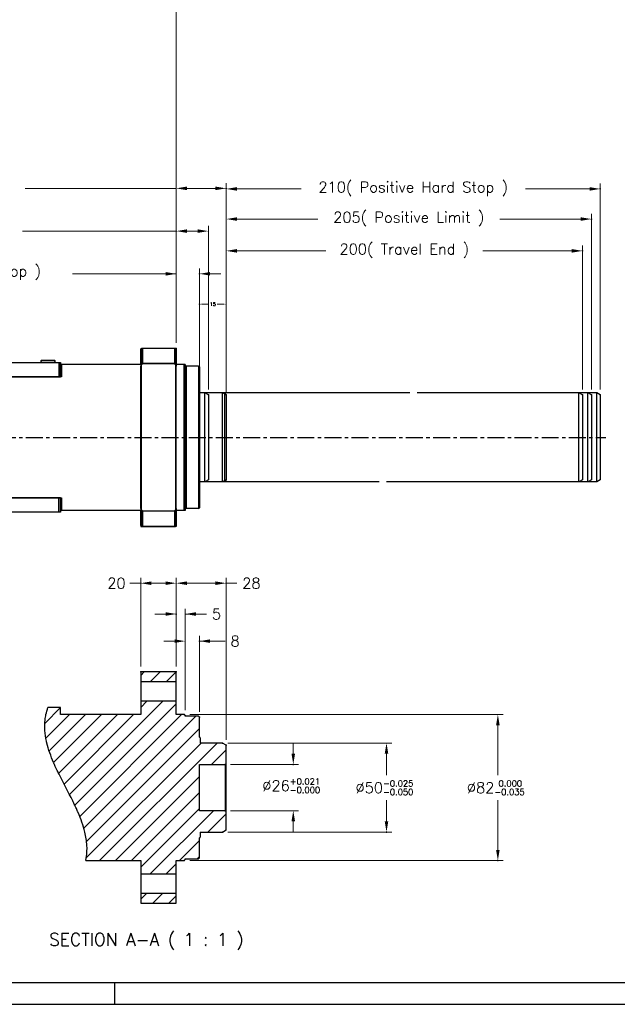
# Model space of a CAD drawing. Extents: x -336 to 855, y -4279 to -3403.
# Tile 6 of 19: x 207 to 543, y -4244 to -3691. Entities that reach past the tile are written whole.
import ezdxf

# ---------------------------------------------------------------- set-up
doc = ezdxf.new("R2010")
doc.units = 0
doc.header["$LTSCALE"] = 25.4
doc.linetypes.add('CENTER', pattern=[2, 1.25, -0.25, 0.25, -0.25])
doc.linetypes.add('PHANTOM', pattern=[63.5, 31.75, -6.35, 6.35, -6.35, 6.35, -6.35])
doc.layers.get('0').update_dxf_attribs({"linetype": 'CONTINUOUS'})
for name, color, linetype in [('ATA-CENTER', 133, 'CENTER'), ('ATA-HATCH', 252, 'CONTINUOUS'), ('ATA-TEXT', 7, 'CONTINUOUS')]:
    doc.layers.add(name, color=color, linetype=linetype)
doc.layers.add('ATA-DIM', color=252, linetype='CONTINUOUS', lineweight=25)
doc.layers.add('Layer0000', color=7, linetype='CONTINUOUS', lineweight=25)
doc.styles.get("Standard").update_dxf_attribs({"font": 'simplex.shx'})
doc.dimstyles.new('ata_A0', dxfattribs={"dimtxt": 6, "dimasz": 6, "dimexe": 3, "dimexo": 3, "dimgap": 3, "dimtad": 0, "dimtih": 1, "dimtoh": 1, "dimdec": 6, "dimdsep": 46, "dimtxsty": 'Standard', "dimcen": 0, "dimclrd": 252, "dimclre": 252, "dimclrt": 4, "dimadec": 6, "dimazin": 2, "dimtfac": 1, "dimtdec": 6, "dimtofl": 0, "dimtmove": 0, "dimatfit": 3, "dimfxl": 0, "dimtolj": 1, "dimtzin": 0, "dimlwd": 0, "dimlwe": 0, "dimarcsym": 0})
doc.dimstyles.new('ata_A3$0', dxfattribs={"dimtxt": 2, "dimasz": 2, "dimexe": 1, "dimexo": 1, "dimgap": 1, "dimtad": 0, "dimtih": 1, "dimtoh": 1, "dimdec": 3, "dimdsep": 46, "dimtxsty": 'Standard', "dimcen": 0, "dimclrd": 252, "dimclre": 252, "dimclrt": 4, "dimadec": 3, "dimazin": 2, "dimtfac": 1, "dimtdec": 3, "dimtofl": 0, "dimtmove": 0, "dimatfit": 3, "dimfxl": 0, "dimtolj": 1, "dimtzin": 0, "dimlwd": 0, "dimlwe": 0, "dimarcsym": 0})

# ---------------------------------------------------------------- blocks, each defined once
blk = doc.blocks.new('DH WREJT')
at = {"layer": 'Layer0000', "color": 7, "linetype": 'Continuous', "lineweight": 25}
for p, q in [((-494.99, -3866.16), (-494.99, -3876.19)), ((-494.99, -3866.16), (-493.99, -3866.16)), ((-493.99, -3866.16), (-493.99, -3874.62)), ((-475.99, -3866.16), (-493.99, -3866.16)), ((-475.99, -3866.16), (-475.99, -3874.62)), ((-474.99, -3866.16), (-475.99, -3866.16)), ((-474.99, -3866.16), (-474.99, -3876.19)), ((-808.99, -3874.16), (-540.99, -3874.16)), ((-540.99, -3874.16), (-539.99, -3874.16)), ((-540.99, -3874.16), (-540.99, -3882.16)), ((-539.99, -3874.16), (-539.99, -3882.16)), ((-494.99, -3875.16), (-539.99, -3875.16)), ((-494.99, -3956.13), (-494.99, -3876.19)), ((-475.99, -3874.62), (-493.99, -3874.62)), ((-469.99, -3875.16), (-474.99, -3875.16)), ((-474.99, -3956.13), (-474.99, -3876.19)), ((-469.99, -3875.16), (-469.99, -3957.16)), ((-462.49, -3876.16), (-469.99, -3876.16)), ((-462.49, -3876.16), (-462.49, -3916.16)), ((-462.49, -3876.16), (-461.99, -3876.66)), ((-461.99, -3876.66), (-461.99, -3916.16)), ((-808.99, -3882.16), (-540.99, -3882.16)), ((-540.99, -3882.16), (-539.99, -3882.16)), ((-447.99, -3891.16), (-461.99, -3891.16)), ((-447.99, -3891.16), (-447.99, -3916.16)), ((-447.99, -3891.16), (-446.99, -3892.16)), ((-446.99, -3892.16), (-446.99, -3916.16)), ((-462.49, -3916.16), (-462.49, -3956.16)), ((-461.99, -3916.16), (-461.99, -3955.66)), ((-447.99, -3916.16), (-447.99, -3941.16)), ((-446.99, -3916.16), (-446.99, -3940.16)), ((-447.99, -3941.16), (-461.99, -3941.16)), ((-447.99, -3941.16), (-446.99, -3940.16)), ((-540.99, -3950.16), (-808.99, -3950.16)), ((-539.99, -3950.16), (-540.99, -3950.16)), ((-540.99, -3958.16), (-540.99, -3950.16)), ((-539.99, -3958.16), (-539.99, -3950.16)), ((-540.99, -3958.16), (-808.99, -3958.16)), ((-539.99, -3958.16), (-540.99, -3958.16)), ((-494.99, -3957.16), (-539.99, -3957.16)), ((-494.99, -3956.13), (-494.99, -3966.16)), ((-493.99, -3957.69), (-493.99, -3966.16)), ((-475.99, -3957.69), (-493.99, -3957.69)), ((-475.99, -3957.69), (-475.99, -3966.16)), ((-474.99, -3956.13), (-474.99, -3966.16)), ((-469.99, -3957.16), (-474.99, -3957.16)), ((-462.49, -3956.16), (-469.99, -3956.16)), ((-462.49, -3956.16), (-461.99, -3955.66)), ((-494.99, -3966.16), (-493.99, -3966.16)), ((-475.99, -3966.16), (-493.99, -3966.16)), ((-474.99, -3966.16), (-475.99, -3966.16))]:
    blk.add_line(p, q, dxfattribs=at)
for centre, radius, start, end in [((3032.42, -6129.04), 4185.44, 147.40943, 147.43485), ((-4002.39, -6129.04), 4185.44, 32.56515, 32.59057), ((3032.15, -1703.45), 4185.12, 212.56514, 212.59056), ((-4002.12, -1703.45), 4185.12, 327.40944, 327.43486)]:
    blk.add_arc(centre, radius, start, end, dxfattribs=at)
blk = doc.blocks.new('*D8985')
at = {"color": 252, "lineweight": 0}
for p, q in [((308.22, -3901.09), (308.22, -3850.11)), ((310.22, -3851.11), (313.29, -3851.11)), ((321.22, -3851.11), (318.15, -3851.11)), ((323.22, -3901.09), (323.22, -3850.11))]:
    blk.add_line(p, q, dxfattribs=at)
at = {"color": 0}
for p in [(308.22, -3851.11), (308.22, -3902.09), (323.22, -3902.09)]:
    blk.add_point(p, dxfattribs=at)
at = {"color": 252}
for points in [[(310.22, -3850.77), (310.22, -3851.44), (308.22, -3851.11)], [(321.22, -3851.44), (321.22, -3850.77), (323.22, -3851.11)]]:
    blk.add_solid(points, dxfattribs=at)
at = {"color": 4, "insert": (315.72, -3851.11), "char_height": 2, "attachment_point": 5}
blk.add_mtext('\\A1;15', dxfattribs=at)
blk = doc.blocks.new('*D8692')
at = {"color": 0}
for p in [(323.22, -3786.09), (295.22, -3875.94), (323.22, -3902.09)]:
    blk.add_point(p, dxfattribs=at)
at = {"layer": 'ATA-DIM', "color": 252, "lineweight": 0}
for p, q in [((295.22, -3786.09), (210.32, -3786.09)), ((295.22, -3872.94), (295.22, -3783.09)), ((301.22, -3786.09), (317.22, -3786.09)), ((323.22, -3899.09), (323.22, -3783.09))]:
    blk.add_line(p, q, dxfattribs=at)
at = {"layer": 'ATA-DIM', "color": 252}
for points in [[(301.22, -3785.09), (301.22, -3787.09), (295.22, -3786.09)], [(317.22, -3787.09), (317.22, -3785.09), (323.22, -3786.09)]]:
    blk.add_solid(points, dxfattribs=at)
at = {"layer": 'ATA-DIM', "color": 4, "insert": (106.82, -3781.53), "char_height": 6, "attachment_point": 1}
blk.add_mtext('\\A1;28 ( Home Position )', dxfattribs=at)
blk = doc.blocks.new('*D8691')
at = {"color": 0}
for p in [(295.22, -3810.09), (295.22, -3875.94), (313.22, -3902.09)]:
    blk.add_point(p, dxfattribs=at)
at = {"layer": 'ATA-DIM', "color": 252, "lineweight": 0}
for p, q in [((295.22, -3810.09), (208.95, -3810.09)), ((295.22, -3872.94), (295.22, -3807.09)), ((307.22, -3810.09), (301.22, -3810.09)), ((313.22, -3899.09), (313.22, -3807.09))]:
    blk.add_line(p, q, dxfattribs=at)
at = {"layer": 'ATA-DIM', "color": 252}
for points in [[(301.22, -3809.09), (301.22, -3811.09), (295.22, -3810.09)], [(307.22, -3811.09), (307.22, -3809.09), (313.22, -3810.09)]]:
    blk.add_solid(points, dxfattribs=at)
at = {"layer": 'ATA-DIM', "color": 4, "insert": (107.55, -3805.53), "char_height": 6, "attachment_point": 1}
blk.add_mtext('\\A1;18 ( Negative Limit )', dxfattribs=at)
blk = doc.blocks.new('*D8690')
at = {"color": 0}
for p in [(308.22, -3834.09), (295.22, -3875.94), (308.22, -3886.46)]:
    blk.add_point(p, dxfattribs=at)
at = {"layer": 'ATA-DIM', "color": 252, "lineweight": 0}
for p, q in [((295.22, -3872.94), (295.22, -3831.09)), ((308.22, -3883.46), (308.22, -3831.09)), ((295.22, -3834.09), (236.87, -3834.09)), ((289.22, -3834.09), (283.22, -3834.09)), ((314.22, -3834.09), (320.22, -3834.09))]:
    blk.add_line(p, q, dxfattribs=at)
at = {"layer": 'ATA-DIM', "color": 252}
for points in [[(289.22, -3835.09), (289.22, -3833.09), (295.22, -3834.09)], [(314.22, -3833.09), (314.22, -3835.09), (308.22, -3834.09)]]:
    blk.add_solid(points, dxfattribs=at)
at = {"layer": 'ATA-DIM', "color": 4, "insert": (110.51, -3829.53), "char_height": 6, "attachment_point": 1}
blk.add_mtext('\\A1;13 ( Negative Hard Stop )', dxfattribs=at)
blk = doc.blocks.new('*D8714')
at = {"color": 0}
for p in [(533.22, -3786.4), (323.22, -3902.09), (533.22, -3902.09)]:
    blk.add_point(p, dxfattribs=at)
at = {"layer": 'ATA-DIM', "color": 252, "lineweight": 0}
for p, q in [((323.22, -3899.09), (323.22, -3783.4)), ((329.22, -3786.4), (365.28, -3786.4)), ((527.22, -3786.4), (491.16, -3786.4)), ((533.22, -3899.09), (533.22, -3783.4))]:
    blk.add_line(p, q, dxfattribs=at)
at = {"layer": 'ATA-DIM', "color": 252}
for points in [[(329.22, -3785.4), (329.22, -3787.4), (323.22, -3786.4)], [(527.22, -3787.4), (527.22, -3785.4), (533.22, -3786.4)]]:
    blk.add_solid(points, dxfattribs=at)
at = {"layer": 'ATA-DIM', "color": 4, "insert": (428.22, -3786.4), "char_height": 6, "attachment_point": 5}
blk.add_mtext('\\A1;210( Positive Hard Stop )', dxfattribs=at)
blk = doc.blocks.new('*D8713')
at = {"color": 0}
for p in [(528.22, -3803.33), (323.22, -3902.09), (528.22, -3902.09)]:
    blk.add_point(p, dxfattribs=at)
at = {"layer": 'ATA-DIM', "color": 252, "lineweight": 0}
for p, q in [((323.22, -3899.09), (323.22, -3800.33)), ((329.22, -3803.33), (374.69, -3803.33)), ((522.22, -3803.33), (476.75, -3803.33)), ((528.22, -3899.09), (528.22, -3800.33))]:
    blk.add_line(p, q, dxfattribs=at)
at = {"layer": 'ATA-DIM', "color": 252}
for points in [[(329.22, -3802.33), (329.22, -3804.33), (323.22, -3803.33)], [(522.22, -3804.33), (522.22, -3802.33), (528.22, -3803.33)]]:
    blk.add_solid(points, dxfattribs=at)
at = {"layer": 'ATA-DIM', "color": 4, "insert": (425.72, -3803.33), "char_height": 6, "attachment_point": 5}
blk.add_mtext('\\A1;205( Positive Limit )', dxfattribs=at)
blk = doc.blocks.new('*D8712')
at = {"color": 0}
for p in [(523.22, -3821.19), (323.22, -3902.09), (523.22, -3902.09)]:
    blk.add_point(p, dxfattribs=at)
at = {"layer": 'ATA-DIM', "color": 252, "lineweight": 0}
for p, q in [((323.22, -3899.09), (323.22, -3818.19)), ((329.22, -3821.19), (379.18, -3821.19)), ((517.22, -3821.19), (467.26, -3821.19)), ((523.22, -3899.09), (523.22, -3818.19))]:
    blk.add_line(p, q, dxfattribs=at)
at = {"layer": 'ATA-DIM', "color": 252}
for points in [[(329.22, -3820.19), (329.22, -3822.19), (323.22, -3821.19)], [(517.22, -3822.19), (517.22, -3820.19), (523.22, -3821.19)]]:
    blk.add_solid(points, dxfattribs=at)
at = {"layer": 'ATA-DIM', "color": 4, "insert": (423.22, -3821.19), "char_height": 6, "attachment_point": 5}
blk.add_mtext('\\A1;200( Travel End )', dxfattribs=at)
blk = doc.blocks.new('*D8700')
at = {"color": 0}
for p in [(322.72, -4109.62), (360.89, -4109.62), (322.72, -4135.62)]:
    blk.add_point(p, dxfattribs=at)
at = {"layer": 'ATA-DIM', "color": 252, "lineweight": 0}
for p, q in [((360.89, -4103.62), (360.89, -4097.62)), ((325.72, -4109.62), (363.89, -4109.62)), ((325.72, -4135.62), (363.89, -4135.62)), ((360.89, -4141.62), (360.89, -4147.62))]:
    blk.add_line(p, q, dxfattribs=at)
at = {"layer": 'ATA-DIM', "color": 252}
for points in [[(359.89, -4103.62), (361.89, -4103.62), (360.89, -4109.62)], [(361.89, -4141.62), (359.89, -4141.62), (360.89, -4135.62)]]:
    blk.add_solid(points, dxfattribs=at)
at = {"layer": 'ATA-DIM', "color": 4, "insert": (343.5, -4117.49), "char_height": 6, "attachment_point": 1}
blk.add_mtext('\\A1;%%c26{\\H3.428572;\\S+0.021^ -0.000;}', dxfattribs=at)
blk = doc.blocks.new('*D8696')
at = {"color": 0}
for p in [(275.22, -4007.85), (275.22, -4057.62), (295.22, -4057.62)]:
    blk.add_point(p, dxfattribs=at)
at = {"layer": 'ATA-DIM', "color": 252, "lineweight": 0}
for p, q in [((275.22, -4007.85), (269.22, -4007.85)), ((275.22, -4054.62), (275.22, -4004.85)), ((289.22, -4007.85), (281.22, -4007.85)), ((295.22, -4054.62), (295.22, -4004.85))]:
    blk.add_line(p, q, dxfattribs=at)
at = {"layer": 'ATA-DIM', "color": 252}
for points in [[(281.22, -4006.85), (281.22, -4008.85), (275.22, -4007.85)], [(289.22, -4008.85), (289.22, -4006.85), (295.22, -4007.85)]]:
    blk.add_solid(points, dxfattribs=at)
at = {"layer": 'ATA-DIM', "color": 4, "insert": (256.5, -4004.85), "char_height": 6, "attachment_point": 1}
blk.add_mtext('\\A1;20', dxfattribs=at)
blk = doc.blocks.new('*D8699')
at = {"color": 0}
for p in [(308.22, -4040.4), (300.22, -4082.12), (308.22, -4083.12)]:
    blk.add_point(p, dxfattribs=at)
at = {"layer": 'ATA-DIM', "color": 252, "lineweight": 0}
for p, q in [((294.22, -4040.4), (288.22, -4040.4)), ((300.22, -4079.12), (300.22, -4037.4)), ((308.22, -4080.12), (308.22, -4037.4)), ((308.22, -4040.4), (322.66, -4040.4)), ((314.22, -4040.4), (320.22, -4040.4))]:
    blk.add_line(p, q, dxfattribs=at)
at = {"layer": 'ATA-DIM', "color": 252}
for points in [[(294.22, -4041.4), (294.22, -4039.4), (300.22, -4040.4)], [(314.22, -4039.4), (314.22, -4041.4), (308.22, -4040.4)]]:
    blk.add_solid(points, dxfattribs=at)
at = {"layer": 'ATA-DIM', "color": 4, "insert": (325.66, -4037.4), "char_height": 6, "attachment_point": 1}
blk.add_mtext('\\A1;8', dxfattribs=at)
blk = doc.blocks.new('*D8698')
at = {"color": 0}
for p in [(295.22, -4025.16), (295.22, -4057.62), (300.22, -4082.12)]:
    blk.add_point(p, dxfattribs=at)
at = {"layer": 'ATA-DIM', "color": 252, "lineweight": 0}
for p, q in [((289.22, -4025.16), (283.22, -4025.16)), ((295.22, -4054.62), (295.22, -4022.16)), ((300.22, -4079.12), (300.22, -4022.16)), ((300.22, -4025.16), (312.22, -4025.16)), ((306.22, -4025.16), (312.22, -4025.16))]:
    blk.add_line(p, q, dxfattribs=at)
at = {"layer": 'ATA-DIM', "color": 252}
for points in [[(289.22, -4026.16), (289.22, -4024.16), (295.22, -4025.16)], [(306.22, -4024.16), (306.22, -4026.16), (300.22, -4025.16)]]:
    blk.add_solid(points, dxfattribs=at)
at = {"layer": 'ATA-DIM', "color": 4, "insert": (315.22, -4022.16), "char_height": 6, "attachment_point": 1}
blk.add_mtext('\\A1;5', dxfattribs=at)
blk = doc.blocks.new('*D8697')
at = {"color": 0}
for p in [(323.22, -4007.85), (295.22, -4057.62), (323.22, -4098.78)]:
    blk.add_point(p, dxfattribs=at)
at = {"layer": 'ATA-DIM', "color": 252, "lineweight": 0}
for p, q in [((295.22, -4054.62), (295.22, -4004.85)), ((301.22, -4007.85), (317.22, -4007.85)), ((323.22, -4095.78), (323.22, -4004.85)), ((323.22, -4007.85), (329.22, -4007.85))]:
    blk.add_line(p, q, dxfattribs=at)
at = {"layer": 'ATA-DIM', "color": 252}
for points in [[(301.22, -4006.85), (301.22, -4008.85), (295.22, -4007.85)], [(317.22, -4008.85), (317.22, -4006.85), (323.22, -4007.85)]]:
    blk.add_solid(points, dxfattribs=at)
at = {"layer": 'ATA-DIM', "color": 4, "insert": (332.22, -4004.85), "char_height": 6, "attachment_point": 1}
blk.add_mtext('\\A1;28', dxfattribs=at)
blk = doc.blocks.new('*D8702')
at = {"color": 0}
for p in [(299.72, -4081.62), (299.72, -4163.62), (475.72, -4163.62)]:
    blk.add_point(p, dxfattribs=at)
at = {"layer": 'ATA-DIM', "color": 252, "lineweight": 0}
for p, q in [((302.72, -4081.62), (478.72, -4081.62)), ((475.72, -4087.62), (475.72, -4115.62)), ((475.72, -4157.62), (475.72, -4129.62)), ((302.72, -4163.62), (478.72, -4163.62))]:
    blk.add_line(p, q, dxfattribs=at)
at = {"layer": 'ATA-DIM', "color": 252}
for points in [[(476.72, -4087.62), (474.72, -4087.62), (475.72, -4081.62)], [(474.72, -4157.62), (476.72, -4157.62), (475.72, -4163.62)]]:
    blk.add_solid(points, dxfattribs=at)
at = {"layer": 'ATA-DIM', "color": 4, "insert": (458.33, -4118.62), "char_height": 6, "attachment_point": 1}
blk.add_mtext('\\A1;%%c82{\\H3.428572;\\S 0.000^ -0.035;}', dxfattribs=at)
blk = doc.blocks.new('*D8701')
at = {"color": 0}
for p in [(321.22, -4097.62), (321.22, -4147.62), (413.22, -4147.62)]:
    blk.add_point(p, dxfattribs=at)
at = {"layer": 'ATA-DIM', "color": 252, "lineweight": 0}
for p, q in [((324.22, -4097.62), (416.22, -4097.62)), ((413.22, -4103.62), (413.22, -4115.62)), ((413.22, -4141.62), (413.22, -4129.62)), ((324.22, -4147.62), (416.22, -4147.62))]:
    blk.add_line(p, q, dxfattribs=at)
at = {"layer": 'ATA-DIM', "color": 252}
for points in [[(414.22, -4103.62), (412.22, -4103.62), (413.22, -4097.62)], [(412.22, -4141.62), (414.22, -4141.62), (413.22, -4147.62)]]:
    blk.add_solid(points, dxfattribs=at)
at = {"layer": 'ATA-DIM', "color": 4, "insert": (395.83, -4118.62), "char_height": 6, "attachment_point": 1}
blk.add_mtext('\\A1;%%c50{\\H3.428572;\\S-0.025^ -0.050;}', dxfattribs=at)
blk = doc.blocks.new('*D8695')
at = {"color": 0}
for p in [(295.22, -3675.94), (-150.78, -3802.44), (295.22, -3875.94)]:
    blk.add_point(p, dxfattribs=at)
at = {"layer": 'ATA-DIM', "color": 252, "lineweight": 0}
for p, q in [((-150.78, -3799.44), (-150.78, -3672.94)), ((-144.78, -3675.94), (51.44, -3675.94)), ((289.22, -3675.94), (72.5, -3675.94)), ((295.22, -3872.94), (295.22, -3672.94))]:
    blk.add_line(p, q, dxfattribs=at)
at = {"layer": 'ATA-DIM', "color": 252}
for points in [[(-144.78, -3674.94), (-144.78, -3676.94), (-150.78, -3675.94)], [(289.22, -3676.94), (289.22, -3674.94), (295.22, -3675.94)]]:
    blk.add_solid(points, dxfattribs=at)
at = {"layer": 'ATA-DIM', "color": 4, "insert": (54.44, -3672.94), "char_height": 6, "attachment_point": 1}
blk.add_mtext('\\A1;446', dxfattribs=at)
blk = doc.blocks.new('ata-Border-A0-002')
blk.add_line((1179, 12), (10, 12))
at = {"color": 253, "ltscale": 0.5}
for p, q in [((596, 12), (596, 0)), ((0, 0), (1189, 0))]:
    blk.add_line(p, q, dxfattribs=at)

msp = doc.modelspace()

# ---------------------------------------------------------------- hatches: boundary and pattern name
at = {"layer": 'ATA-HATCH'}
h = msp.add_hatch(dxfattribs=at)
h.set_pattern_fill('ANSI31', color=256, scale=2)
h.set_pattern_definition([(45, (-1908.155, -5677.2866), (-4.490128, 4.490128), [])])
edge = h.paths.add_edge_path()
edge.add_line((308.2159841, -4109.6210621), (322.7159841, -4109.6210621))
edge.add_line((322.7159841, -4109.6210621), (323.2159841, -4109.1210621))
edge.add_line((323.2159841, -4109.1210621), (323.2159841, -4098.7757627))
edge.add_line((323.2159841, -4098.7757627), (321.2159841, -4097.6210621))
edge.add_line((321.2159841, -4097.6210621), (308.6159841, -4097.6210621))
edge.add_line((308.6159841, -4097.6210621), (308.6159841, -4094.715218))
edge.add_arc((308.3159841, -4094.715218), 0.3, 0, 109.471220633)
edge.add_line((308.2159841, -4094.4323753), (308.2159841, -4083.1210621))
edge.add_line((308.2159841, -4083.1210621), (307.7159841, -4082.6210621))
edge.add_line((307.7159841, -4082.6210621), (300.2159841, -4082.6210621))
edge.add_line((300.2159841, -4082.6210621), (300.2159841, -4082.1210621))
edge.add_line((300.2159841, -4082.1210621), (299.7159841, -4081.6210621))
edge.add_line((299.7159841, -4081.6210621), (295.2159841, -4081.6210621))
edge.add_line((295.2159841, -4081.6210621), (295.2159841, -4074.1210621))
edge.add_line((295.2159841, -4074.1210621), (275.2159841, -4074.1210621))
edge.add_line((275.2159841, -4074.1210621), (275.2159841, -4081.6210621))
edge.add_line((275.2159841, -4081.6210621), (230.2159841, -4081.6210621))
edge.add_line((230.2159841, -4081.6210621), (230.2159841, -4077.7197815))
edge.add_line((230.2159841, -4077.7197815), (223.1796138, -4077.7197815))
edge.add_spline(control_points=[(223.1796138, -4077.7197815), (222.7074699, -4079.0081213), (222.3292293, -4080.3080108), (222.0411873, -4081.6210621)], knot_values=[0.2004269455, 0.2004269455, 0.2004269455, 0.2004269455, 0.7655827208, 0.7655827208, 0.7655827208, 0.7655827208], degree=3, periodic=0)
edge.add_spline(control_points=[(222.0411876, -4081.6210621), (221.8244051, -4082.6092718), (221.6578426, -4083.6089129), (221.0757941, -4088.6554565), (221.4285684, -4092.6638664), (222.3062082, -4096.6210621)], knot_values=[0.0513118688, 0.0513118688, 0.0513118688, 0.0513118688, 0.3567929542, 0.3567929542, 1.574430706, 1.574430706, 1.574430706, 1.574430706], degree=3, periodic=0)
edge.add_spline(control_points=[(222.3062082, -4096.6210621), (222.3062082, -4096.6210621), (222.3121972, -4096.6481789), (222.3424357, -4096.7833922), (222.374198, -4096.9249332), (222.453177, -4097.2636138), (222.4922903, -4097.4288845), (222.5392209, -4097.6210704)], knot_values=[4.7025939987, 4.7025939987, 4.7025939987, 4.7025939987, 4.9087164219, 4.9087164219, 5.2172413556, 5.2172413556, 5.428494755, 5.428494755, 5.428494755, 5.428494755], degree=3, periodic=0)
edge.add_spline(control_points=[(222.539258, -4097.6210621), (223.434655, -4101.2881654), (224.7725483, -4104.9546132), (226.3582246, -4108.6210621)], knot_values=[4.0758791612, 4.0758791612, 4.0758791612, 4.0758791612, 5.2131764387, 5.2131764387, 5.2131764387, 5.2131764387], degree=3, periodic=0)
edge.add_spline(control_points=[(226.3582246, -4108.6210621), (226.3582246, -4108.6210621), (226.3584039, -4108.6214766), (226.3612201, -4108.627988), (226.3720918, -4108.6531396), (226.4202501, -4108.7642515), (226.4678986, -4108.8740679), (226.6913277, -4109.3848982), (226.9506121, -4109.9731615), (227.7169152, -4111.6510709), (228.2463988, -4112.780557), (229.0386791, -4114.4094135), (229.2111452, -4114.7610141), (229.3890004, -4115.1209489)], knot_values=[9.8373021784, 9.8373021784, 9.8373021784, 9.8373021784, 9.8560179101, 9.8560179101, 9.9842868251, 9.9842868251, 10.1764738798, 10.1764738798, 10.631769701, 10.631769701, 11.1548667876, 11.1548667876, 11.2938487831, 11.2938487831, 11.2938487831, 11.2938487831], degree=3, periodic=0)
edge.add_spline(control_points=[(229.3888236, -4115.1210621), (231.8579594, -4120.1210621), (234.5740088, -4125.1210621), (237.0431446, -4130.1210621)], knot_values=[0.0556892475, 0.0556892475, 0.0556892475, 0.0556892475, 1.7263666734, 1.7263666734, 1.7263666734, 1.7263666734], degree=3, periodic=0)
edge.add_spline(control_points=[(237.0429773, -4130.1211596), (237.4542246, -4130.9541347), (237.8356283, -4131.7401327), (238.6475791, -4133.4458719), (239.0391601, -4134.2958683), (239.5342131, -4135.3921038), (239.6889932, -4135.7412403), (239.9041777, -4136.2304574), (239.9753762, -4136.3941953), (240.0460216, -4136.5569686), (240.0627598, -4136.5956703), (240.0724451, -4136.6180594), (240.0737436, -4136.6210621), (240.0737436, -4136.6210621)], knot_values=[6.6213800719, 6.6213800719, 6.6213800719, 6.6213800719, 6.9431228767, 6.9431228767, 7.382005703, 7.382005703, 7.6582233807, 7.6582233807, 7.8888572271, 7.8888572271, 8.0262836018, 8.0262836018, 8.0766679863, 8.0766679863, 8.0766679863, 8.0766679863], degree=3, periodic=0)
edge.add_spline(control_points=[(240.0737436, -4136.6210621), (241.6566803, -4140.2811761), (242.99608, -4143.9489078), (243.8927102, -4147.6210621)], knot_values=[0.051342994, 0.051342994, 0.051342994, 0.051342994, 1.1826401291, 1.1826401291, 1.1826401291, 1.1826401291], degree=3, periodic=0)
edge.add_spline(control_points=[(243.8927102, -4147.6210621), (244.4941287, -4150.0841749), (244.9060548, -4152.5892671), (245.0449736, -4155.1210621)], knot_values=[0.0500747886, 0.0500747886, 0.0500747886, 0.0500747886, 0.8112703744, 0.8112703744, 0.8112703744, 0.8112703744], degree=3, periodic=0)
edge.add_spline(control_points=[(245.0449736, -4155.1210621), (245.1616972, -4157.2483492), (245.0851353, -4159.3838044), (244.6696885, -4162.2325009), (244.5421145, -4162.9312023), (244.3907807, -4163.6210621)], knot_values=[1.0445416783, 1.0445416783, 1.0445416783, 1.0445416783, 1.692558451, 1.692558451, 1.9068351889, 1.9068351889, 1.9068351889, 1.9068351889], degree=3, periodic=0)
edge.add_line((244.3907807, -4163.6210621), (275.2159841, -4163.6210621))
edge.add_line((275.2159841, -4163.6210621), (275.2159841, -4171.1210621))
edge.add_line((275.2159841, -4171.1210621), (295.2159841, -4171.1210621))
edge.add_line((295.2159841, -4171.1210621), (295.2159841, -4163.6210621))
edge.add_line((295.2159841, -4163.6210621), (299.7159841, -4163.6210621))
edge.add_line((299.7159841, -4163.6210621), (300.2159841, -4163.1210621))
edge.add_line((300.2159841, -4163.1210621), (300.2159841, -4162.6210621))
edge.add_line((300.2159841, -4162.6210621), (307.7159841, -4162.6210621))
edge.add_line((307.7159841, -4162.6210621), (308.2159841, -4162.1210621))
edge.add_line((308.2159841, -4162.1210621), (308.2159841, -4150.809749))
edge.add_arc((308.3159841, -4150.5269063), 0.3, 250.528779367, 360)
edge.add_line((308.6159841, -4150.5269063), (308.6159841, -4147.6210621))
edge.add_line((308.6159841, -4147.6210621), (321.2159841, -4147.6210621))
edge.add_line((321.2159841, -4147.6210621), (323.2159841, -4146.4663616))
edge.add_line((323.2159841, -4146.4663616), (323.2159841, -4136.1210621))
edge.add_line((323.2159841, -4136.1210621), (322.7159841, -4135.6210621))
edge.add_line((322.7159841, -4135.6210621), (308.2159841, -4135.6210621))
edge.add_line((308.2159841, -4135.6210621), (308.2159841, -4124.7460621))
edge.add_line((308.2159841, -4124.7460621), (308.2159841, -4120.4960621))
edge.add_line((308.2159841, -4120.4960621), (308.2159841, -4109.6210621))
h.paths.add_polyline_path([(295.2159841, -4057.6210621), (275.2159841, -4057.6210621), (275.2159841, -4063.1210621), (295.2159841, -4063.1210621)])
h.paths.add_polyline_path([(295.2159841, -4182.1210621), (275.2159841, -4182.1210621), (275.2159841, -4187.6210621), (295.2159841, -4187.6210621)])

# ---------------------------------------------------------------- linework, layer by layer
for p, q in [((275.2159841, -3876.4386269), (275.7159841, -3875.9386269)), ((275.2159841, -3884.5864806), (275.2159841, -3876.4386269)), ((294.7159841, -3875.9386269), (275.7159841, -3875.9386269)), ((275.7159841, -3875.9386269), (275.7159841, -3884.4055075)), ((295.2159841, -3876.4386269), (294.7159841, -3875.9386269)), ((294.7159841, -3884.4055075), (294.7159841, -3875.9386269)), ((295.2159841, -3876.4386269), (295.2159841, -3884.5864806)), ((-39.7840159, -3883.9386269), (230.2159841, -3883.9386269)), ((219.2159841, -3882.9386269), (219.2159841, -3883.3386269)), ((219.2159841, -3883.3386269), (219.2159841, -3883.9386269)), ((219.3159841, -3883.3386269), (219.2159841, -3883.3386269)), ((219.9159841, -3882.8386269), (219.3159841, -3882.8386269)), ((219.3159841, -3883.3386269), (219.4159841, -3883.3386269)), ((219.4059841, -3883.7537365), (219.4059841, -3883.7003328)), ((219.4059841, -3883.7003328), (219.4159841, -3883.7003328)), ((219.4059841, -3883.8188706), (219.4059841, -3883.7537365)), ((219.4059841, -3883.7537365), (219.4159841, -3883.7537365)), ((219.4059841, -3883.8386269), (219.4059841, -3883.8188706)), ((219.4059841, -3883.8188706), (219.4159841, -3883.8188706)), ((219.4159841, -3883.8386269), (219.4059841, -3883.8386269)), ((219.4059841, -3883.8386269), (219.4059841, -3883.9386269)), ((219.4159841, -3883.9386269), (219.4159841, -3883.3386269)), ((219.4259841, -3883.9386269), (219.4259841, -3883.3486269)), ((226.5159841, -3882.8386269), (219.9159841, -3882.8386269)), ((219.9259841, -3882.8486269), (226.5059841, -3882.8486269)), ((227.1159841, -3882.8386269), (226.5159841, -3882.8386269)), ((227.0059841, -3883.3486269), (227.0059841, -3883.9386269)), ((227.1159841, -3883.3386269), (227.0159841, -3883.3386269)), ((227.0159841, -3883.3386269), (227.0159841, -3883.9386269)), ((227.1159841, -3883.3386269), (227.2159841, -3883.3386269)), ((227.2159841, -3883.3386269), (227.2159841, -3882.9386269)), ((227.2159841, -3883.9386269), (227.2159841, -3883.3386269)), ((230.2159841, -3891.9386269), (230.2159841, -3883.9386269)), ((230.2159841, -3885.4386269), (230.7159841, -3884.9386269)), ((230.7159841, -3884.9386269), (230.7159841, -3891.9386269)), ((275.2159841, -3884.9386269), (230.7159841, -3884.9386269)), ((275.2159841, -3884.5864806), (275.2159841, -3967.2907731)), ((275.7159841, -3884.4055075), (294.7159841, -3884.4055075)), ((275.7159841, -3967.4717462), (275.7159841, -3884.4055075)), ((294.7159841, -3884.4055075), (294.7159841, -3967.4717462)), ((295.2159841, -3967.2907731), (295.2159841, -3884.5864806)), ((299.7159841, -3884.9386269), (295.2159841, -3884.9386269)), ((300.2159841, -3885.4386269), (299.7159841, -3884.9386269)), ((299.7159841, -3966.9386269), (299.7159841, -3884.9386269)), ((300.2159841, -3885.4386269), (300.2159841, -3966.4386269)), ((300.2159841, -3886.4386269), (300.7159841, -3885.9386269)), ((300.7159841, -3885.9386269), (300.7159841, -3965.9386269)), ((307.7159841, -3885.9386269), (300.7159841, -3885.9386269)), ((308.0909841, -3886.3136269), (307.7159841, -3885.9386269)), ((307.7159841, -3885.9386269), (307.7159841, -3965.9386269)), ((308.0917084, -3886.314497), (308.2159841, -3886.4638005)), ((308.2159841, -3886.4638005), (308.2159841, -3924.5286334)), ((230.2159841, -3891.9386269), (-39.7840159, -3891.9386269)), ((230.7159841, -3891.9386269), (230.2159841, -3891.9386269)), ((321.2159841, -3900.9386269), (308.2159841, -3900.9386269)), ((323.2159841, -3902.0933274), (321.2159841, -3900.9386269)), ((321.2159841, -3950.9386269), (321.2159841, -3900.9386269)), ((323.2159841, -3902.0933274), (323.2159841, -3949.7839263)), ((308.2159841, -3927.3486203), (308.2159841, -3924.5286334)), ((308.2159841, -3927.3486203), (308.2159841, -3965.4134532)), ((321.2159841, -3950.9386269), (308.2159841, -3950.9386269)), ((323.2159841, -3949.7839263), (321.2159841, -3950.9386269)), ((-39.7840159, -3959.9386269), (230.2159841, -3959.9386269)), ((230.2159841, -3959.9386269), (230.2159841, -3967.9386269)), ((230.2159841, -3959.9386269), (230.7159841, -3959.9386269)), ((230.7159841, -3959.9386269), (230.7159841, -3966.9386269)), ((230.2159841, -3967.9386269), (-39.7840159, -3967.9386269)), ((230.2159841, -3966.4386269), (230.7159841, -3966.9386269)), ((275.2159841, -3966.9386269), (230.7159841, -3966.9386269)), ((275.2159841, -3975.4386269), (275.2159841, -3967.2907731)), ((294.7159841, -3967.4717462), (275.7159841, -3967.4717462)), ((275.7159841, -3967.4717462), (275.7159841, -3975.9386269)), ((294.7159841, -3975.9386269), (294.7159841, -3967.4717462)), ((299.7159841, -3966.9386269), (295.2159841, -3966.9386269)), ((295.2159841, -3967.2907731), (295.2159841, -3975.4386269)), ((300.2159841, -3966.4386269), (299.7159841, -3966.9386269)), ((300.2159841, -3965.4386269), (300.7159841, -3965.9386269)), ((307.7159841, -3965.9386269), (300.7159841, -3965.9386269)), ((308.0909841, -3965.5636269), (307.7159841, -3965.9386269)), ((308.2159841, -3965.4134532), (308.0917084, -3965.5627567)), ((275.2159841, -3975.4386269), (275.7159841, -3975.9386269)), ((275.7159841, -3975.9386269), (294.7159841, -3975.9386269)), ((294.7159841, -3975.9386269), (295.2159841, -3975.4386269)), ((295.2159841, -4057.6210621), (275.2159841, -4057.6210621)), ((275.2159841, -4057.6210621), (275.2159841, -4081.6210621)), ((295.2159841, -4081.6210621), (295.2159841, -4057.6210621)), ((275.2159841, -4063.1210621), (295.2159841, -4063.1210621)), ((295.2159841, -4074.1210621), (275.2159841, -4074.1210621)), ((230.2159841, -4077.7197815), (223.1796138, -4077.7197815)), ((230.2159841, -4081.6210621), (230.2159841, -4077.7197815)), ((275.2159841, -4081.6210621), (230.2159841, -4081.6210621)), ((299.7159841, -4081.6210621), (295.2159841, -4081.6210621)), ((300.2159841, -4082.1210621), (299.7159841, -4081.6210621)), ((300.2159841, -4082.6210621), (300.2159841, -4082.1210621)), ((307.7159841, -4082.6210621), (300.2159841, -4082.6210621)), ((308.2159841, -4083.1210621), (307.7159841, -4082.6210621)), ((308.2159841, -4094.415218), (308.2159841, -4083.1210621)), ((308.3159841, -4094.415218), (308.2159841, -4094.415218)), ((308.6159841, -4094.715218), (308.6159841, -4097.6210621)), ((321.2159841, -4097.6210621), (308.6159841, -4097.6210621)), ((323.2159841, -4098.7757627), (321.2159841, -4097.6210621)), ((323.2159841, -4146.4663616), (323.2159841, -4098.7757627)), ((308.2159841, -4109.6210621), (322.7159841, -4109.6210621)), ((308.2159841, -4135.6210621), (308.2159841, -4109.6210621)), ((322.7159841, -4109.6210621), (323.2159841, -4109.1210621)), ((322.7159841, -4109.6210621), (322.7159841, -4135.6210621)), ((322.7159841, -4135.6210621), (308.2159841, -4135.6210621)), ((323.2159841, -4136.1210621), (322.7159841, -4135.6210621)), ((321.2159841, -4147.6210621), (323.2159841, -4146.4663616)), ((308.3159841, -4150.8269063), (308.2159841, -4150.8269063)), ((308.2159841, -4162.1210621), (308.2159841, -4150.8269063)), ((308.6159841, -4147.6210621), (308.6159841, -4150.5269063)), ((308.6159841, -4147.6210621), (321.2159841, -4147.6210621)), ((244.3907807, -4163.6210621), (275.2159841, -4163.6210621)), ((275.2159841, -4163.6210621), (275.2159841, -4187.6210621)), ((295.2159841, -4163.6210621), (299.7159841, -4163.6210621)), ((295.2159841, -4187.6210621), (295.2159841, -4163.6210621)), ((299.7159841, -4163.6210621), (300.2159841, -4163.1210621)), ((300.2159841, -4163.1210621), (300.2159841, -4162.6210621)), ((300.2159841, -4162.6210621), (307.7159841, -4162.6210621)), ((307.7159841, -4162.6210621), (308.2159841, -4162.1210621)), ((275.2159841, -4171.1210621), (295.2159841, -4171.1210621)), ((295.2159841, -4182.1210621), (275.2159841, -4182.1210621)), ((275.2159841, -4187.6210621), (295.2159841, -4187.6210621))]:
    msp.add_line(p, q)
at = {"color": 251, "linetype": 'PHANTOM'}
for p, q in [((426.2305152, -3900.9386269), (308.2159841, -3900.9386269)), ((531.2159841, -3900.9386269), (430.4595667, -3900.9386269)), ((531.2159841, -3950.9386269), (531.2159841, -3900.9386269)), ((409.0691632, -3950.9386269), (308.2159841, -3950.9386269)), ((531.2159841, -3950.9386269), (413.2982148, -3950.9386269))]:
    msp.add_line(p, q, dxfattribs=at)
at = {"color": 251, "linetype": 'PHANTOM', "ltscale": 0.010085}
for p, q in [((313.2159841, -3902.0933274), (311.2159841, -3900.9386269)), ((523.2159841, -3902.0933274), (521.2159841, -3900.9386269)), ((528.2159841, -3902.0933274), (526.2159841, -3900.9386269)), ((533.2159841, -3902.0933274), (531.2159841, -3900.9386269)), ((313.2159841, -3949.7839263), (311.2159841, -3950.9386269)), ((523.2159841, -3949.7839263), (521.2159841, -3950.9386269)), ((528.2159841, -3949.7839263), (526.2159841, -3950.9386269)), ((533.2159841, -3949.7839263), (531.2159841, -3950.9386269))]:
    msp.add_line(p, q, dxfattribs=at)
at = {"color": 251, "linetype": 'PHANTOM', "ltscale": 0.073622}
for p, q in [((311.2159841, -3950.9386269), (311.2159841, -3900.9386269)), ((521.2159841, -3950.9386269), (521.2159841, -3900.9386269)), ((526.2159841, -3950.9386269), (526.2159841, -3900.9386269))]:
    msp.add_line(p, q, dxfattribs=at)
at = {"color": 251, "linetype": 'PHANTOM', "ltscale": 0.076605}
for p, q in [((313.2159841, -3902.0933274), (313.2159841, -3949.7839263)), ((523.2159841, -3902.0933274), (523.2159841, -3949.7839263)), ((528.2159841, -3902.0933274), (528.2159841, -3949.7839263)), ((533.2159841, -3902.0933274), (533.2159841, -3949.7839263))]:
    msp.add_line(p, q, dxfattribs=at)
for centre, radius, start, end in [((219.3159841, -3882.9386269), 0.1, 90, 180), ((219.9159841, -3883.3386269), 0.5, 90, 180), ((219.9259841, -3883.3486269), 0.5, 90, 180), ((226.5059841, -3883.3486269), 0.5, 0, 90), ((226.5159841, -3883.3386269), 0.5, 0, 90), ((227.1159841, -3882.9386269), 0.1, 0, 90), ((308.3159841, -4094.715218), 0.3, 0, 90), ((308.3159841, -4150.5269063), 0.3, 270, 0)]:
    msp.add_arc(centre, radius, start, end)
for points in [[(275.2159841, -3884.5864806), (275.3826275, -3884.5260327), (275.549296, -3884.4657082), (275.7159841, -3884.4055075)], [(294.7159841, -3884.4055075), (294.8826722, -3884.4657082), (295.0493408, -3884.5260327), (295.2159841, -3884.5864806)], [(275.2159841, -3967.2907731), (275.3826275, -3967.351221), (275.549296, -3967.4115455), (275.7159841, -3967.4717462)], [(295.2159841, -3967.2907731), (295.0493408, -3967.351221), (294.8826722, -3967.4115455), (294.7159841, -3967.4717462)], [(222.0411873, -4081.6210621), (222.3292293, -4080.3080108), (222.7074699, -4079.0081213), (223.1796138, -4077.7197815)], [(226.3582246, -4108.6210621), (224.7725483, -4104.9546132), (223.434655, -4101.2881654), (222.539258, -4097.6210621)], [(237.0431446, -4130.1210621), (234.5740088, -4125.1210621), (231.8579594, -4120.1210621), (229.3888236, -4115.1210621)], [(243.8927102, -4147.6210621), (242.99608, -4143.9489078), (241.6566803, -4140.2811761), (240.0737436, -4136.6210621)], [(245.0449736, -4155.1210621), (244.9060548, -4152.5892671), (244.4941287, -4150.0841749), (243.8927102, -4147.6210621)]]:
    msp.add_open_spline(points, degree=3)
for points, knots in [([(308.2159841, -3924.5286334), (308.2048787, -3924.5910498), (308.1945186, -3924.6534815), (308.0992527, -3925.2719709), (308.0677816, -3925.8933234), (308.1312493, -3926.7896435), (308.1671236, -3927.0740086), (308.2159841, -3927.3486203)], [1.80458569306, 1.80458569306, 1.80458569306, 1.80458569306, 1.82383927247, 1.82383927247, 1.99543469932, 1.99543469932, 2.07608665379, 2.07608665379, 2.07608665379, 2.07608665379]), ([(222.3062082, -4096.6210621), (221.4285684, -4092.6638664), (221.0757941, -4088.6554565), (221.6578426, -4083.6089129), (221.8244051, -4082.6092718), (222.0411876, -4081.6210621)], [0.0513118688, 0.0513118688, 0.0513118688, 0.0513118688, 1.2689496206, 1.2689496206, 1.574430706, 1.574430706, 1.574430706, 1.574430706]), ([(222.5392209, -4097.6210704), (222.4922903, -4097.4288845), (222.453177, -4097.2636138), (222.374198, -4096.9249332), (222.3424357, -4096.7833922), (222.3121972, -4096.6481789), (222.3062082, -4096.6210621), (222.3062082, -4096.6210621)], [4.70259399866, 4.70259399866, 4.70259399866, 4.70259399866, 4.91384739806, 4.91384739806, 5.22237233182, 5.22237233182, 5.42849475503, 5.42849475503, 5.42849475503, 5.42849475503]), ([(229.3890004, -4115.1209489), (229.2111452, -4114.7610141), (229.0386791, -4114.4094135), (228.2463988, -4112.780557), (227.7169152, -4111.6510709), (226.9506121, -4109.9731615), (226.6913277, -4109.3848982), (226.4678986, -4108.8740679), (226.4202501, -4108.7642515), (226.3720918, -4108.6531396), (226.3612201, -4108.627988), (226.3584039, -4108.6214766), (226.3582246, -4108.6210621), (226.3582246, -4108.6210621)], [9.8373021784, 9.8373021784, 9.8373021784, 9.8373021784, 9.9762841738, 9.9762841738, 10.4993812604, 10.4993812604, 10.9546770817, 10.9546770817, 11.1468641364, 11.1468641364, 11.2751330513, 11.2751330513, 11.2938487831, 11.2938487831, 11.2938487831, 11.2938487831]), ([(240.0737436, -4136.6210621), (240.0737436, -4136.6210621), (240.0724451, -4136.6180594), (240.0627598, -4136.5956703), (240.0460216, -4136.5569686), (239.9753762, -4136.3941953), (239.9041777, -4136.2304574), (239.6889932, -4135.7412403), (239.5342131, -4135.3921038), (239.0391601, -4134.2958683), (238.6475791, -4133.4458719), (237.8356283, -4131.7401327), (237.4542246, -4130.9541347), (237.0429773, -4130.1211596)], [6.6213800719, 6.6213800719, 6.6213800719, 6.6213800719, 6.6717644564, 6.6717644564, 6.8091908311, 6.8091908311, 7.0398246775, 7.0398246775, 7.3160423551, 7.3160423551, 7.7549251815, 7.7549251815, 8.0766679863, 8.0766679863, 8.0766679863, 8.0766679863]), ([(244.3907807, -4163.6210621), (244.5421145, -4162.9312023), (244.6696885, -4162.2325009), (245.0851353, -4159.3838044), (245.1616972, -4157.2483492), (245.0449736, -4155.1210621)], [1.04454167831, 1.04454167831, 1.04454167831, 1.04454167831, 1.25881841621, 1.25881841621, 1.90683518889, 1.90683518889, 1.90683518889, 1.90683518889])]:
    msp.add_open_spline(points, degree=3, knots=knots)
at = {"layer": 'ATA-CENTER', "ltscale": 0.3}
msp.add_line((-154.9829497, -3925.9386269), (536.297757, -3925.9386269), dxfattribs=at)

# ---------------------------------------------------------------- block references
for name, p in [('ata-Border-A0-002', (-335.5170961, -4244.367403)), ('DH WREJT', (770.2024551, -9.780749))]:
    msp.add_blockref(name, p)

# ---------------------------------------------------------------- texts
at = {"layer": 'ATA-TEXT', "insert": (223.8105407, -4213.770064), "char_height": 6.999999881, "attachment_point": 7}
msp.add_mtext('SECTION A-A ( 1 : 1 )', dxfattribs=at)

# ---------------------------------------------------------------- dimensions: what is measured, and where the dimension line sits
dim = msp.add_linear_dim(base=(308.2159841, -3851.1054454), p1=(323.2159841, -3902.0933274), p2=(308.2159841, -3902.0933274), dimstyle='ata_A3$0')
dim.commit()
dim.dimension.update_dxf_attribs({"geometry": '*D8985', "text_midpoint": (315.7159841, -3851.1054454)})
at = {"layer": 'ATA-DIM'}
for base, p1, p2, override, picture, middle in [((295.2159841, -3675.9386269), (-150.7840159, -3802.4386269), (295.2159841, -3875.9386269), {"dimtol": 0, "dimlim": 0, "dimtp": 0, "dimtm": 0, "dimtfac": 0.571429, "dimtdec": 2, "dimtolj": 1, "dimtzin": 0}, '*D8695', (61.9659841, -3675.9386269)), ((275.2159841, -4007.8488715), (295.2159841, -4057.6210621), (275.2159841, -4057.6210621), {"dimtfac": 0.571429, "dimtdec": 2}, '*D8696', (261.3559841, -4007.8488715))]:
    dim = msp.add_linear_dim(base=base, p1=p1, p2=p2, angle=180, dimstyle='ata_A0', override=override, dxfattribs=at)
    dim.commit()
    dim.dimension.update_dxf_attribs({"geometry": picture, "text_midpoint": middle, "dimtype": 160})
for base, p2, text, picture, middle in [((533.2159841, -3786.4029136), (533.2159841, -3902.0933274), '<>( Positive Hard Stop )', '*D8714', (428.2159841, -3786.4029136)), ((528.2159841, -3803.3265929), (528.2159841, -3902.0933274), '<>( Positive Limit )', '*D8713', (425.7159841, -3803.3265929)), ((523.2159841, -3821.1876478), (523.2159841, -3902.0933274), '<>( Travel End )', '*D8712', (423.2159841, -3821.1876478))]:
    dim = msp.add_linear_dim(base=base, p1=(323.2159841, -3902.0933274), p2=p2, text=text, dimstyle='ata_A0', override={"dimtxt": 6, "dimtxsty": 'Standard', "dimtfac": 0.571429, "dimtdec": 2, "dimtfill": 0}, dxfattribs=at)
    dim.commit()
    dim.dimension.update_dxf_attribs({"geometry": picture, "text_midpoint": middle})
for base, p1, p2, angle, text, override, picture, middle in [((323.2159841, -3786.0933274), (295.2159841, -3875.9386269), (323.2159841, -3902.0933274), 180, '<> ( Home Position )', {"dimtol": 0, "dimlim": 0, "dimtp": 0, "dimtm": 0, "dimtfac": 0.571429, "dimtdec": 2, "dimtolj": 1, "dimtzin": 0}, '*D8692', (157.0724239, -3786.0933274)), ((295.2159841, -3810.0933274), (313.2159841, -3902.0933274), (295.2159841, -3875.9386269), 180, '<> ( Negative Limit )', {"dimtol": 0, "dimlim": 0, "dimtp": 0, "dimtm": 0, "dimtfac": 0.571429, "dimtdec": 2, "dimtolj": 1, "dimtzin": 0}, '*D8691', (156.7540657, -3810.0933274)), ((308.2159841, -3834.0933274), (295.2159841, -3875.9386269), (308.2159841, -3886.4638005), 180, '<> ( Negative Hard Stop )', {"dimtol": 0, "dimlim": 0, "dimtp": 0, "dimtm": 0, "dimtfac": 0.571429, "dimtdec": 2, "dimtolj": 1, "dimtzin": 0}, '*D8690', (172.1925602, -3834.0933274)), ((475.7159841, -4163.6210621), (299.7159841, -4081.6210621), (299.7159841, -4163.6210621), 90, '%%c<>', {"dimtol": 1, "dimlim": 0, "dimtp": 0, "dimtm": 0.035, "dimtfac": 0.571429, "dimtdec": 3, "dimtolj": 1, "dimtzin": 0}, '*D8702', (475.7159841, -4122.6210621)), ((413.2159841, -4147.6210621), (321.2159841, -4097.6210621), (321.2159841, -4147.6210621), 90, '%%c<>', {"dimtol": 1, "dimlim": 0, "dimtp": -0.025, "dimtm": 0.05, "dimtfac": 0.571429, "dimtdec": 3, "dimtolj": 1, "dimtzin": 0}, '*D8701', (413.2159841, -4122.6210621)), ((360.8872787, -4109.6210621), (322.7159841, -4135.6210621), (322.7159841, -4109.6210621), 90, '%%c<>', {"dimtol": 1, "dimlim": 0, "dimtp": 0.021, "dimtm": 1e-09, "dimtfac": 0.571429, "dimtdec": 3, "dimtolj": 1, "dimtzin": 0}, '*D8700', (360.8872787, -4121.4910084))]:
    dim = msp.add_linear_dim(base=base, p1=p1, p2=p2, angle=angle, text=text, dimstyle='ata_A0', override=override, dxfattribs=at)
    dim.commit()
    dim.dimension.update_dxf_attribs({"geometry": picture, "text_midpoint": middle, "dimtype": 160})
for base, p1, p2, picture, middle in [((323.2159841, -4007.8488715), (295.2159841, -4057.6210621), (323.2159841, -4098.7757627), '*D8697', (337.0759841, -4007.8488715)), ((295.2159841, -4025.1640558), (300.2159841, -4082.1210621), (295.2159841, -4057.6210621), '*D8698', (317.2259841, -4025.1640558)), ((308.2159841, -4040.4020601), (300.2159841, -4082.1210621), (308.2159841, -4083.1210621), '*D8699', (327.6653097, -4040.4020601))]:
    dim = msp.add_linear_dim(base=base, p1=p1, p2=p2, dimstyle='ata_A0', override={"dimtfac": 0.571429, "dimtdec": 2}, dxfattribs=at)
    dim.commit()
    dim.dimension.update_dxf_attribs({"geometry": picture, "text_midpoint": middle, "dimtype": 160})

doc.saveas('drawing.dxf')
